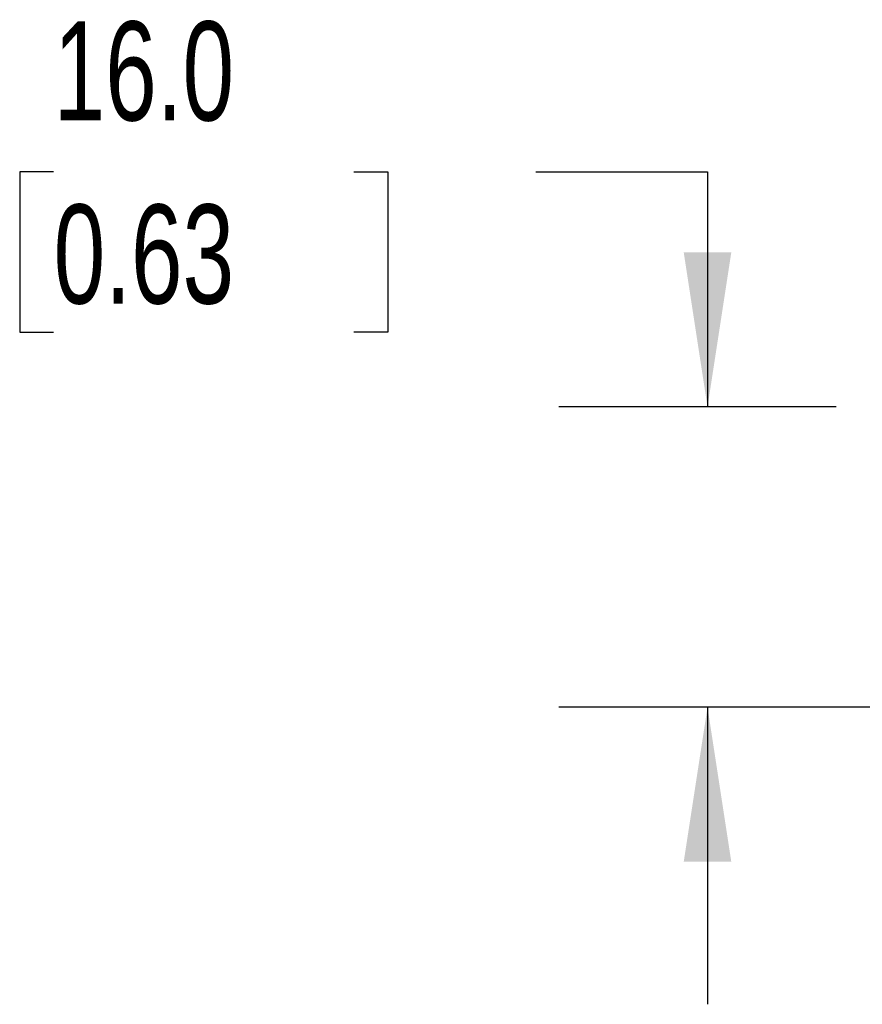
# Model space of a CAD drawing. Header units: millimetres. Extents: x 0 to 699, y 0 to 540.
# Tile 11 of 32: x 103 to 148, y 307 to 359. Entities that reach past the tile are written whole.
import ezdxf

# ---------------------------------------------------------------- set-up
doc = ezdxf.new("R2010")
doc.units = ezdxf.units.MM
doc.header["$LTSCALE"] = 2.5
doc.layers.add('DIMENSIONS', color=140, linetype='Continuous', lineweight=25)
doc.styles.add('SLDTEXTSTYLE0', font='TXT', dxfattribs={"width": 0.7})
doc.dimstyles.new('SLDDIMSTYLE1', dxfattribs={"dimtxt": 5.39502, "dimasz": 8.255, "dimexe": 0, "dimexo": 0.0625, "dimgap": 1.348755, "dimtad": 0, "dimtih": 1, "dimtoh": 1, "dimrnd": 1e-09, "dimzin": 4, "dimdsep": 46, "dimtxsty": 'SLDTEXTSTYLE0', "dimsah": 1, "dimcen": 0.09, "dimadec": 0, "dimazin": 1, "dimtfac": 1, "dimtmove": 0, "dimatfit": 0, "dimfxl": 0, "dimfrac": 2, "dimtolj": 1, "dimtzin": 12, "dimarcsym": 0})

# ---------------------------------------------------------------- blocks, each defined once
blk = doc.blocks.new('_D_16')
at = {"layer": 'DIMENSIONS'}
for p, q in [((105.094, 351.323), (103.282, 351.323)), ((103.282, 351.323), (103.282, 342.748)), ((121.125, 351.323), (122.937, 351.323)), ((122.937, 351.323), (122.937, 342.748)), ((130.855, 351.323), (140.018, 351.323)), ((140.018, 351.323), (140.018, 338.752)), ((103.282, 342.748), (105.094, 342.748)), ((122.937, 342.748), (121.125, 342.748)), ((146.881, 338.752), (132.081, 338.752)), ((160.212, 322.707), (132.081, 322.707)), ((140.018, 322.707), (140.018, 306.832))]:
    blk.add_line(p, q, dxfattribs=at)
for points in [[(140.018, 338.752), (141.288, 347.007), (138.748, 347.007)], [(140.018, 322.707), (138.748, 314.452), (141.288, 314.452)]]:
    blk.add_solid(points, dxfattribs=at)
at = {"layer": 'DIMENSIONS', "char_height": 5.2917, "attachment_point": 1, "style": 'SLDTEXTSTYLE0'}
for s, insert in [('16.0', (105.094, 359.352)), ('0.63', (105.094, 349.57))]:
    blk.add_mtext(s, dxfattribs=dict(at, insert=insert))

msp = doc.modelspace()

# ---------------------------------------------------------------- dimensions: what is measured, and where the dimension line sits
at = {"layer": 'DIMENSIONS'}
dim = msp.add_linear_dim(base=(140.0181, 322.7073), p1=(150.0563, 338.7524), p2=(163.3871, 322.7073), angle=90, dimstyle='SLDDIMSTYLE1', dxfattribs=at)
dim.commit()
dim.dimension.update_dxf_attribs({"geometry": '_D_16', "text_midpoint": (140.0181, 351.3229), "dimtype": 160})

doc.saveas('drawing.dxf')
